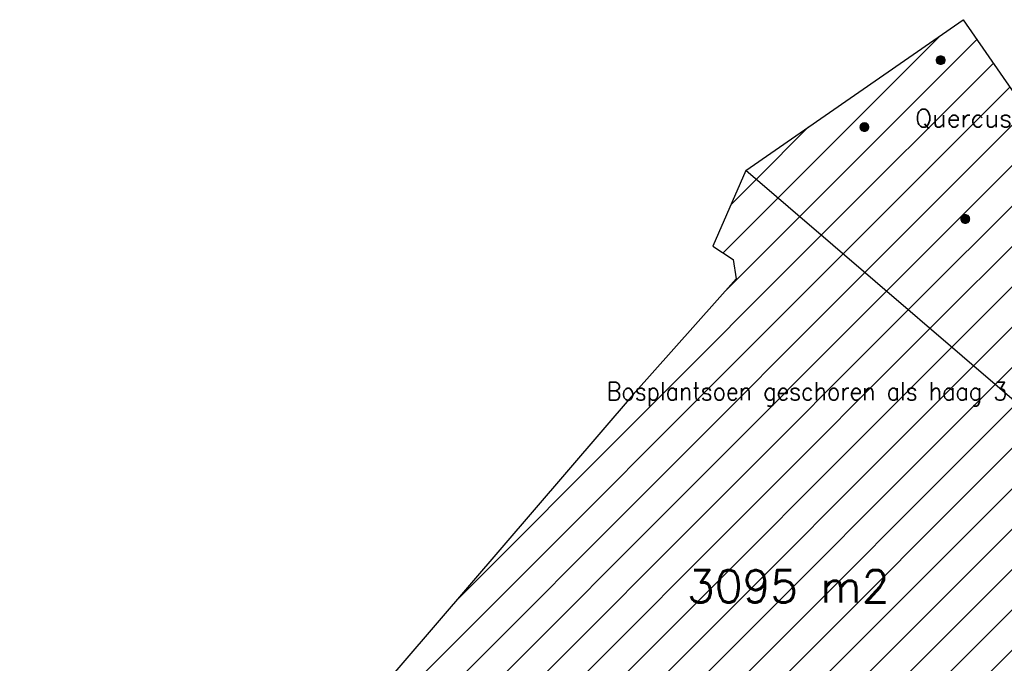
# Model space of a CAD drawing. Header units: metres. Extents: x 102852 to 106916, y 385458 to 392749.
# Tile 13 of 47: x 104953 to 105008, y 388294 to 388330. Entities that reach past the tile are written whole.
import ezdxf
from ezdxf.enums import TextEntityAlignment as Align

# ---------------------------------------------------------------- set-up
doc = ezdxf.new("R2010")
doc.units = ezdxf.units.M
for name, color, linetype, lineweight in [('0-BEPLANTING', 14, 'Continuous', 30), ('0-GRAS OM SPORTVELDEN', 2, 'Continuous', 30), ('_alg-maatvoering', 7, 'Continuous', 0), ('B-WE-GR-STRUIK-G', 90, 'Continuous', 13), ('Bomen', 84, 'Continuous', 0), ('Boomsoort', 10, 'Continuous', 0), ('X-XX-AL-TEKENBLAD_HULPLIJN-G', 31, 'Continuous', 25)]:
    doc.layers.add(name, color=color, linetype=linetype, lineweight=lineweight)
doc.styles.add('Style-simplex', font='simplex.shx')
doc.styles.add('Style-STANDARD', font='STANDARD.shx')
doc.styles.add('Style-txt', font='txt.shx')

# ---------------------------------------------------------------- blocks, each defined once
blk = doc.blocks.new('MPOLYGON_318')
at = {"layer": 'Bomen', "flags": 128}
for points in [[(104999.893, 388324.207), (104999.862, 388324.169), (105000.278, 388324.169)], [(104999.931, 388324.238), (104999.893, 388324.207), (105000.247, 388324.207)], [(104999.893, 388324.207), (105000.247, 388324.207), (105000.278, 388324.169)], [(104999.974, 388324.261), (104999.931, 388324.238), (105000.209, 388324.238)], [(104999.931, 388324.238), (105000.209, 388324.238), (105000.247, 388324.207)], [(105000.021, 388324.275), (104999.974, 388324.261), (105000.166, 388324.261)], [(104999.974, 388324.261), (105000.166, 388324.261), (105000.209, 388324.238)], [(105000.07, 388324.28), (105000.021, 388324.275), (105000.119, 388324.275)], [(105000.021, 388324.275), (105000.119, 388324.275), (105000.166, 388324.261)], [(104999.825, 388324.079), (104999.82, 388324.03), (105000.32, 388324.03)], [(104999.82, 388324.03), (104999.825, 388323.981), (105000.315, 388323.981)], [(104999.82, 388324.03), (105000.32, 388324.03), (105000.315, 388323.981)], [(104999.839, 388324.126), (104999.825, 388324.079), (105000.315, 388324.079)], [(104999.825, 388324.079), (105000.315, 388324.079), (105000.32, 388324.03)], [(104999.825, 388323.981), (104999.839, 388323.934), (105000.301, 388323.934)], [(104999.825, 388323.981), (105000.315, 388323.981), (105000.301, 388323.934)], [(104999.862, 388324.169), (104999.839, 388324.126), (105000.301, 388324.126)], [(104999.839, 388324.126), (105000.301, 388324.126), (105000.315, 388324.079)], [(104999.839, 388323.934), (104999.862, 388323.891), (105000.278, 388323.891)], [(104999.839, 388323.934), (105000.301, 388323.934), (105000.278, 388323.891)], [(104999.862, 388324.169), (105000.278, 388324.169), (105000.301, 388324.126)], [(104999.862, 388323.891), (104999.893, 388323.853), (105000.247, 388323.853)], [(104999.862, 388323.891), (105000.278, 388323.891), (105000.247, 388323.853)], [(104999.893, 388323.853), (104999.931, 388323.822), (105000.209, 388323.822)], [(104999.893, 388323.853), (105000.247, 388323.853), (105000.209, 388323.822)], [(104999.931, 388323.822), (104999.974, 388323.799), (105000.166, 388323.799)], [(104999.931, 388323.822), (105000.209, 388323.822), (105000.166, 388323.799)], [(104999.974, 388323.799), (105000.021, 388323.785), (105000.119, 388323.785)], [(104999.974, 388323.799), (105000.166, 388323.799), (105000.119, 388323.785)], [(105000.021, 388323.785), (105000.119, 388323.785), (105000.07, 388323.78)]]:
    blk.add_lwpolyline(points, close=True, dxfattribs=at)
at = {"layer": 'Bomen', "color": 74, "true_color": 0x55aa00, "flags": 128}
for points in [[(104999.862, 388324.169), (104999.893, 388324.207)], [(104999.893, 388324.207), (104999.931, 388324.238)], [(104999.931, 388324.238), (104999.974, 388324.261)], [(104999.974, 388324.261), (105000.021, 388324.275)], [(105000.021, 388324.275), (105000.07, 388324.28)], [(105000.07, 388324.28), (105000.119, 388324.275)], [(105000.119, 388324.275), (105000.166, 388324.261)], [(105000.166, 388324.261), (105000.209, 388324.238)], [(105000.209, 388324.238), (105000.247, 388324.207)], [(105000.247, 388324.207), (105000.278, 388324.169)], [(104999.82, 388324.03), (104999.825, 388324.079)], [(104999.825, 388323.981), (104999.82, 388324.03)], [(104999.825, 388324.079), (104999.839, 388324.126)], [(104999.839, 388323.934), (104999.825, 388323.981)], [(104999.839, 388324.126), (104999.862, 388324.169)], [(104999.862, 388323.891), (104999.839, 388323.934)], [(104999.893, 388323.853), (104999.862, 388323.891)], [(104999.931, 388323.822), (104999.893, 388323.853)], [(104999.974, 388323.799), (104999.931, 388323.822)], [(105000.021, 388323.785), (104999.974, 388323.799)], [(105000.07, 388323.78), (105000.021, 388323.785)], [(105000.119, 388323.785), (105000.07, 388323.78)], [(105000.166, 388323.799), (105000.119, 388323.785)], [(105000.209, 388323.822), (105000.166, 388323.799)], [(105000.247, 388323.853), (105000.209, 388323.822)], [(105000.278, 388323.891), (105000.247, 388323.853)], [(105000.278, 388324.169), (105000.301, 388324.126)], [(105000.301, 388323.934), (105000.278, 388323.891)], [(105000.301, 388324.126), (105000.315, 388324.079)], [(105000.315, 388323.981), (105000.301, 388323.934)], [(105000.315, 388324.079), (105000.32, 388324.03)], [(105000.32, 388324.03), (105000.315, 388323.981)]]:
    blk.add_lwpolyline(points, dxfattribs=at)
at = {"layer": 'Bomen'}
for points in [[(104999.893, 388324.207), (104999.862, 388324.169), (105000.278, 388324.169)], [(104999.931, 388324.238), (104999.893, 388324.207), (105000.247, 388324.207)], [(104999.893, 388324.207), (105000.247, 388324.207), (105000.278, 388324.169)], [(104999.974, 388324.261), (104999.931, 388324.238), (105000.209, 388324.238)], [(104999.931, 388324.238), (105000.209, 388324.238), (105000.247, 388324.207)], [(105000.021, 388324.275), (104999.974, 388324.261), (105000.166, 388324.261)], [(104999.974, 388324.261), (105000.166, 388324.261), (105000.209, 388324.238)], [(105000.07, 388324.28), (105000.021, 388324.275), (105000.119, 388324.275)], [(105000.021, 388324.275), (105000.119, 388324.275), (105000.166, 388324.261)], [(104999.825, 388324.079), (104999.82, 388324.03), (105000.32, 388324.03)], [(104999.839, 388324.126), (104999.825, 388324.079), (105000.315, 388324.079)], [(104999.825, 388324.079), (105000.315, 388324.079), (105000.32, 388324.03)], [(104999.862, 388324.169), (104999.839, 388324.126), (105000.301, 388324.126)], [(104999.839, 388324.126), (105000.301, 388324.126), (105000.315, 388324.079)], [(104999.862, 388324.169), (105000.278, 388324.169), (105000.301, 388324.126)]]:
    blk.add_solid(points, dxfattribs=at)
at = {"layer": 'Bomen', "extrusion": (0, 0, -1)}
for points in [[(-104999.82, 388324.03), (-104999.825, 388323.981), (-105000.315, 388323.981)], [(-104999.82, 388324.03), (-105000.32, 388324.03), (-105000.315, 388323.981)], [(-104999.825, 388323.981), (-104999.839, 388323.934), (-105000.301, 388323.934)], [(-104999.825, 388323.981), (-105000.315, 388323.981), (-105000.301, 388323.934)], [(-104999.839, 388323.934), (-104999.862, 388323.891), (-105000.278, 388323.891)], [(-104999.839, 388323.934), (-105000.301, 388323.934), (-105000.278, 388323.891)], [(-104999.862, 388323.891), (-104999.893, 388323.853), (-105000.247, 388323.853)], [(-104999.862, 388323.891), (-105000.278, 388323.891), (-105000.247, 388323.853)], [(-104999.893, 388323.853), (-104999.931, 388323.822), (-105000.209, 388323.822)], [(-104999.893, 388323.853), (-105000.247, 388323.853), (-105000.209, 388323.822)], [(-104999.931, 388323.822), (-104999.974, 388323.799), (-105000.166, 388323.799)], [(-104999.931, 388323.822), (-105000.209, 388323.822), (-105000.166, 388323.799)], [(-104999.974, 388323.799), (-105000.021, 388323.785), (-105000.119, 388323.785)], [(-104999.974, 388323.799), (-105000.166, 388323.799), (-105000.119, 388323.785)], [(-105000.021, 388323.785), (-105000.119, 388323.785), (-105000.07, 388323.78)]]:
    blk.add_solid(points, dxfattribs=at)
blk = doc.blocks.new('MPOLYGON_319')
at = {"layer": 'Bomen', "flags": 128}
for points in [[(105005.43, 388318.97), (105005.425, 388318.921), (105005.925, 388318.921)], [(105005.425, 388318.921), (105005.43, 388318.873), (105005.92, 388318.873)], [(105005.425, 388318.921), (105005.925, 388318.921), (105005.92, 388318.873)], [(105005.444, 388319.017), (105005.43, 388318.97), (105005.92, 388318.97)], [(105005.43, 388318.97), (105005.92, 388318.97), (105005.925, 388318.921)], [(105005.43, 388318.873), (105005.444, 388318.826), (105005.906, 388318.826)], [(105005.43, 388318.873), (105005.92, 388318.873), (105005.906, 388318.826)], [(105005.467, 388319.06), (105005.444, 388319.017), (105005.906, 388319.017)], [(105005.444, 388319.017), (105005.906, 388319.017), (105005.92, 388318.97)], [(105005.444, 388318.826), (105005.467, 388318.782), (105005.883, 388318.782)], [(105005.444, 388318.826), (105005.906, 388318.826), (105005.883, 388318.782)], [(105005.498, 388319.098), (105005.467, 388319.06), (105005.883, 388319.06)], [(105005.467, 388319.06), (105005.883, 388319.06), (105005.906, 388319.017)], [(105005.467, 388318.782), (105005.498, 388318.745), (105005.852, 388318.745)], [(105005.467, 388318.782), (105005.883, 388318.782), (105005.852, 388318.745)], [(105005.536, 388319.129), (105005.498, 388319.098), (105005.852, 388319.098)], [(105005.498, 388319.098), (105005.852, 388319.098), (105005.883, 388319.06)], [(105005.498, 388318.745), (105005.536, 388318.713), (105005.814, 388318.713)], [(105005.498, 388318.745), (105005.852, 388318.745), (105005.814, 388318.713)], [(105005.579, 388319.152), (105005.536, 388319.129), (105005.814, 388319.129)], [(105005.536, 388319.129), (105005.814, 388319.129), (105005.852, 388319.098)], [(105005.626, 388319.166), (105005.579, 388319.152), (105005.771, 388319.152)], [(105005.579, 388319.152), (105005.771, 388319.152), (105005.814, 388319.129)], [(105005.675, 388319.171), (105005.626, 388319.166), (105005.724, 388319.166)], [(105005.626, 388319.166), (105005.724, 388319.166), (105005.771, 388319.152)], [(105005.536, 388318.713), (105005.579, 388318.69), (105005.771, 388318.69)], [(105005.536, 388318.713), (105005.814, 388318.713), (105005.771, 388318.69)], [(105005.579, 388318.69), (105005.626, 388318.676), (105005.724, 388318.676)], [(105005.579, 388318.69), (105005.771, 388318.69), (105005.724, 388318.676)], [(105005.626, 388318.676), (105005.724, 388318.676), (105005.675, 388318.671)]]:
    blk.add_lwpolyline(points, close=True, dxfattribs=at)
at = {"layer": 'Bomen', "color": 74, "true_color": 0x55aa00, "flags": 128}
for points in [[(105005.425, 388318.921), (105005.43, 388318.97)], [(105005.43, 388318.873), (105005.425, 388318.921)], [(105005.43, 388318.97), (105005.444, 388319.017)], [(105005.444, 388318.826), (105005.43, 388318.873)], [(105005.444, 388319.017), (105005.467, 388319.06)], [(105005.467, 388318.782), (105005.444, 388318.826)], [(105005.467, 388319.06), (105005.498, 388319.098)], [(105005.498, 388318.745), (105005.467, 388318.782)], [(105005.498, 388319.098), (105005.536, 388319.129)], [(105005.536, 388318.713), (105005.498, 388318.745)], [(105005.536, 388319.129), (105005.579, 388319.152)], [(105005.579, 388319.152), (105005.626, 388319.166)], [(105005.626, 388319.166), (105005.675, 388319.171)], [(105005.675, 388319.171), (105005.724, 388319.166)], [(105005.724, 388319.166), (105005.771, 388319.152)], [(105005.771, 388319.152), (105005.814, 388319.129)], [(105005.814, 388319.129), (105005.852, 388319.098)], [(105005.852, 388318.745), (105005.814, 388318.713)], [(105005.852, 388319.098), (105005.883, 388319.06)], [(105005.883, 388318.782), (105005.852, 388318.745)], [(105005.883, 388319.06), (105005.906, 388319.017)], [(105005.906, 388318.826), (105005.883, 388318.782)], [(105005.906, 388319.017), (105005.92, 388318.97)], [(105005.92, 388318.873), (105005.906, 388318.826)], [(105005.92, 388318.97), (105005.925, 388318.921)], [(105005.925, 388318.921), (105005.92, 388318.873)], [(105005.579, 388318.69), (105005.536, 388318.713)], [(105005.626, 388318.676), (105005.579, 388318.69)], [(105005.675, 388318.671), (105005.626, 388318.676)], [(105005.724, 388318.676), (105005.675, 388318.671)], [(105005.771, 388318.69), (105005.724, 388318.676)], [(105005.814, 388318.713), (105005.771, 388318.69)]]:
    blk.add_lwpolyline(points, dxfattribs=at)
at = {"layer": 'Bomen'}
for points in [[(105005.43, 388318.97), (105005.425, 388318.921), (105005.925, 388318.921)], [(105005.444, 388319.017), (105005.43, 388318.97), (105005.92, 388318.97)], [(105005.43, 388318.97), (105005.92, 388318.97), (105005.925, 388318.921)], [(105005.467, 388319.06), (105005.444, 388319.017), (105005.906, 388319.017)], [(105005.444, 388319.017), (105005.906, 388319.017), (105005.92, 388318.97)], [(105005.498, 388319.098), (105005.467, 388319.06), (105005.883, 388319.06)], [(105005.467, 388319.06), (105005.883, 388319.06), (105005.906, 388319.017)], [(105005.536, 388319.129), (105005.498, 388319.098), (105005.852, 388319.098)], [(105005.498, 388319.098), (105005.852, 388319.098), (105005.883, 388319.06)], [(105005.579, 388319.152), (105005.536, 388319.129), (105005.814, 388319.129)], [(105005.536, 388319.129), (105005.814, 388319.129), (105005.852, 388319.098)], [(105005.626, 388319.166), (105005.579, 388319.152), (105005.771, 388319.152)], [(105005.579, 388319.152), (105005.771, 388319.152), (105005.814, 388319.129)], [(105005.675, 388319.171), (105005.626, 388319.166), (105005.724, 388319.166)], [(105005.626, 388319.166), (105005.724, 388319.166), (105005.771, 388319.152)]]:
    blk.add_solid(points, dxfattribs=at)
at = {"layer": 'Bomen', "extrusion": (0, 0, -1)}
for points in [[(-105005.425, 388318.921), (-105005.43, 388318.873), (-105005.92, 388318.873)], [(-105005.425, 388318.921), (-105005.925, 388318.921), (-105005.92, 388318.873)], [(-105005.43, 388318.873), (-105005.444, 388318.826), (-105005.906, 388318.826)], [(-105005.43, 388318.873), (-105005.92, 388318.873), (-105005.906, 388318.826)], [(-105005.444, 388318.826), (-105005.467, 388318.782), (-105005.883, 388318.782)], [(-105005.444, 388318.826), (-105005.906, 388318.826), (-105005.883, 388318.782)], [(-105005.467, 388318.782), (-105005.498, 388318.745), (-105005.852, 388318.745)], [(-105005.467, 388318.782), (-105005.883, 388318.782), (-105005.852, 388318.745)], [(-105005.498, 388318.745), (-105005.536, 388318.713), (-105005.814, 388318.713)], [(-105005.498, 388318.745), (-105005.852, 388318.745), (-105005.814, 388318.713)], [(-105005.536, 388318.713), (-105005.579, 388318.69), (-105005.771, 388318.69)], [(-105005.536, 388318.713), (-105005.814, 388318.713), (-105005.771, 388318.69)], [(-105005.579, 388318.69), (-105005.626, 388318.676), (-105005.724, 388318.676)], [(-105005.579, 388318.69), (-105005.771, 388318.69), (-105005.724, 388318.676)], [(-105005.626, 388318.676), (-105005.724, 388318.676), (-105005.675, 388318.671)]]:
    blk.add_solid(points, dxfattribs=at)
blk = doc.blocks.new('MPOLYGON_320')
at = {"layer": 'Bomen', "flags": 128}
for points in [[(105004.064, 388327.803), (105004.06, 388327.754), (105004.56, 388327.754)], [(105004.06, 388327.754), (105004.064, 388327.705), (105004.555, 388327.705)], [(105004.06, 388327.754), (105004.56, 388327.754), (105004.555, 388327.705)], [(105004.079, 388327.85), (105004.064, 388327.803), (105004.555, 388327.803)], [(105004.064, 388327.803), (105004.555, 388327.803), (105004.56, 388327.754)], [(105004.064, 388327.705), (105004.079, 388327.658), (105004.541, 388327.658)], [(105004.064, 388327.705), (105004.555, 388327.705), (105004.541, 388327.658)], [(105004.102, 388327.893), (105004.079, 388327.85), (105004.541, 388327.85)], [(105004.079, 388327.85), (105004.541, 388327.85), (105004.555, 388327.803)], [(105004.079, 388327.658), (105004.102, 388327.615), (105004.517, 388327.615)], [(105004.079, 388327.658), (105004.541, 388327.658), (105004.517, 388327.615)], [(105004.133, 388327.931), (105004.102, 388327.893), (105004.517, 388327.893)], [(105004.102, 388327.893), (105004.517, 388327.893), (105004.541, 388327.85)], [(105004.102, 388327.615), (105004.133, 388327.577), (105004.486, 388327.577)], [(105004.102, 388327.615), (105004.517, 388327.615), (105004.486, 388327.577)], [(105004.171, 388327.962), (105004.133, 388327.931), (105004.486, 388327.931)], [(105004.133, 388327.931), (105004.486, 388327.931), (105004.517, 388327.893)], [(105004.133, 388327.577), (105004.171, 388327.546), (105004.448, 388327.546)], [(105004.133, 388327.577), (105004.486, 388327.577), (105004.448, 388327.546)], [(105004.214, 388327.985), (105004.171, 388327.962), (105004.448, 388327.962)], [(105004.171, 388327.962), (105004.448, 388327.962), (105004.486, 388327.931)], [(105004.171, 388327.546), (105004.214, 388327.523), (105004.405, 388327.523)], [(105004.171, 388327.546), (105004.448, 388327.546), (105004.405, 388327.523)], [(105004.261, 388327.999), (105004.214, 388327.985), (105004.405, 388327.985)], [(105004.214, 388327.985), (105004.405, 388327.985), (105004.448, 388327.962)], [(105004.214, 388327.523), (105004.261, 388327.509), (105004.358, 388327.509)], [(105004.214, 388327.523), (105004.405, 388327.523), (105004.358, 388327.509)], [(105004.31, 388328.004), (105004.261, 388327.999), (105004.358, 388327.999)], [(105004.261, 388327.999), (105004.358, 388327.999), (105004.405, 388327.985)], [(105004.261, 388327.509), (105004.358, 388327.509), (105004.31, 388327.504)]]:
    blk.add_lwpolyline(points, close=True, dxfattribs=at)
at = {"layer": 'Bomen', "color": 74, "true_color": 0x55aa00, "flags": 128}
for points in [[(105004.06, 388327.754), (105004.064, 388327.803)], [(105004.064, 388327.705), (105004.06, 388327.754)], [(105004.064, 388327.803), (105004.079, 388327.85)], [(105004.079, 388327.658), (105004.064, 388327.705)], [(105004.079, 388327.85), (105004.102, 388327.893)], [(105004.102, 388327.615), (105004.079, 388327.658)], [(105004.102, 388327.893), (105004.133, 388327.931)], [(105004.133, 388327.577), (105004.102, 388327.615)], [(105004.133, 388327.931), (105004.171, 388327.962)], [(105004.171, 388327.546), (105004.133, 388327.577)], [(105004.171, 388327.962), (105004.214, 388327.985)], [(105004.214, 388327.523), (105004.171, 388327.546)], [(105004.214, 388327.985), (105004.261, 388327.999)], [(105004.261, 388327.509), (105004.214, 388327.523)], [(105004.261, 388327.999), (105004.31, 388328.004)], [(105004.31, 388327.504), (105004.261, 388327.509)], [(105004.31, 388328.004), (105004.358, 388327.999)], [(105004.358, 388327.509), (105004.31, 388327.504)], [(105004.358, 388327.999), (105004.405, 388327.985)], [(105004.405, 388327.523), (105004.358, 388327.509)], [(105004.405, 388327.985), (105004.448, 388327.962)], [(105004.448, 388327.546), (105004.405, 388327.523)], [(105004.448, 388327.962), (105004.486, 388327.931)], [(105004.486, 388327.577), (105004.448, 388327.546)], [(105004.486, 388327.931), (105004.517, 388327.893)], [(105004.517, 388327.615), (105004.486, 388327.577)], [(105004.517, 388327.893), (105004.541, 388327.85)], [(105004.541, 388327.658), (105004.517, 388327.615)], [(105004.541, 388327.85), (105004.555, 388327.803)], [(105004.555, 388327.705), (105004.541, 388327.658)], [(105004.555, 388327.803), (105004.56, 388327.754)], [(105004.56, 388327.754), (105004.555, 388327.705)]]:
    blk.add_lwpolyline(points, dxfattribs=at)
at = {"layer": 'Bomen'}
for points in [[(105004.064, 388327.803), (105004.06, 388327.754), (105004.56, 388327.754)], [(105004.079, 388327.85), (105004.064, 388327.803), (105004.555, 388327.803)], [(105004.064, 388327.803), (105004.555, 388327.803), (105004.56, 388327.754)], [(105004.102, 388327.893), (105004.079, 388327.85), (105004.541, 388327.85)], [(105004.079, 388327.85), (105004.541, 388327.85), (105004.555, 388327.803)], [(105004.133, 388327.931), (105004.102, 388327.893), (105004.517, 388327.893)], [(105004.102, 388327.893), (105004.517, 388327.893), (105004.541, 388327.85)], [(105004.171, 388327.962), (105004.133, 388327.931), (105004.486, 388327.931)], [(105004.133, 388327.931), (105004.486, 388327.931), (105004.517, 388327.893)], [(105004.214, 388327.985), (105004.171, 388327.962), (105004.448, 388327.962)], [(105004.171, 388327.962), (105004.448, 388327.962), (105004.486, 388327.931)], [(105004.261, 388327.999), (105004.214, 388327.985), (105004.405, 388327.985)], [(105004.214, 388327.985), (105004.405, 388327.985), (105004.448, 388327.962)], [(105004.31, 388328.004), (105004.261, 388327.999), (105004.358, 388327.999)], [(105004.261, 388327.999), (105004.358, 388327.999), (105004.405, 388327.985)]]:
    blk.add_solid(points, dxfattribs=at)
at = {"layer": 'Bomen', "extrusion": (0, 0, -1)}
for points in [[(-105004.06, 388327.754), (-105004.064, 388327.705), (-105004.555, 388327.705)], [(-105004.06, 388327.754), (-105004.56, 388327.754), (-105004.555, 388327.705)], [(-105004.064, 388327.705), (-105004.079, 388327.658), (-105004.541, 388327.658)], [(-105004.064, 388327.705), (-105004.555, 388327.705), (-105004.541, 388327.658)], [(-105004.079, 388327.658), (-105004.102, 388327.615), (-105004.517, 388327.615)], [(-105004.079, 388327.658), (-105004.541, 388327.658), (-105004.517, 388327.615)], [(-105004.102, 388327.615), (-105004.133, 388327.577), (-105004.486, 388327.577)], [(-105004.102, 388327.615), (-105004.517, 388327.615), (-105004.486, 388327.577)], [(-105004.133, 388327.577), (-105004.171, 388327.546), (-105004.448, 388327.546)], [(-105004.133, 388327.577), (-105004.486, 388327.577), (-105004.448, 388327.546)], [(-105004.171, 388327.546), (-105004.214, 388327.523), (-105004.405, 388327.523)], [(-105004.171, 388327.546), (-105004.448, 388327.546), (-105004.405, 388327.523)], [(-105004.214, 388327.523), (-105004.261, 388327.509), (-105004.358, 388327.509)], [(-105004.214, 388327.523), (-105004.405, 388327.523), (-105004.358, 388327.509)], [(-105004.261, 388327.509), (-105004.358, 388327.509), (-105004.31, 388327.504)]]:
    blk.add_solid(points, dxfattribs=at)

msp = doc.modelspace()

# ---------------------------------------------------------------- hatches: boundary and pattern name
at = {"layer": '0-BEPLANTING', "ltscale": 0.2}
h = msp.add_hatch(dxfattribs=at)
h.set_pattern_fill('ANSI31', color=256, scale=0.1, pattern_type=2)
h.set_pattern_definition([(45, (0, 0), (-1.122532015, 1.122532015), [])])
h.paths.add_polyline_path([(105065.737, 388136.462), (105067.35, 388138.352), (105071.351, 388142.347), (105071.081, 388142.576), (105072.148, 388141.63), (105101.068, 388172.737), (105108.535, 388185.584), (105118.803, 388203.572), (105116.556, 388206.183), (105105.283, 388216.058), (105068.962, 388247.964), (105041.039, 388272.612), (105028.48, 388284.381), (105012.706, 388305.132), (104993.469, 388321.613), (105005.563, 388330.004), (105028.796, 388296.517), (105043.871, 388275.93), (105049.991, 388269.913), (105088.319, 388237.582), (105113.464, 388214.082), (105118.301, 388210.551), (105121.361, 388206.818), (105120.522, 388203.662), (105101.899, 388171.82), (105076.595, 388144.271), (105049.734, 388115.215), (105008.947, 388153.16), (105008.619, 388152.827), (105008.36, 388153.037), (105010.81, 388155.895), (105014.58, 388152.596), (105014.956, 388153.014), (105031.58, 388138.45), (105031.007, 388137.708), (105033.349, 388135.83), (105049.124, 388121.946), (105062.799, 388137.552), (105063.537, 388138.393)])
at = {"layer": '0-GRAS OM SPORTVELDEN', "ltscale": 0.2}
h = msp.add_hatch(dxfattribs=at)
h.set_pattern_fill('ANSI31', color=256, scale=0.5)
h.paths.add_polyline_path([(105067.664, 388150.922), (105073.62, 388145.681), (105073.568, 388145.622), (105073.672, 388145.53), (105071.035, 388142.617), (105071.081, 388142.576), (105071.351, 388142.347), (105071.346, 388142.342), (105072.148, 388141.63), (105101.068, 388172.737), (105108.535, 388185.584), (105118.803, 388203.572), (105116.556, 388206.183), (105105.283, 388216.058), (105068.962, 388247.964), (105041.039, 388272.612), (105028.48, 388284.381), (105012.706, 388305.132), (104993.469, 388321.613), (104991.641, 388317.403), (104992.756, 388316.667), (104992.925, 388315.588), (104987.201, 388309.166), (104972.593, 388292.144), (104957.242, 388276.217), (104944.757, 388260.964), (104926.911, 388240.402), (104923.953, 388240.828), (104921.406, 388239.987), (104920.736, 388239.176), (104920.997, 388238.933), (104921.553, 388238.295), (104920.857, 388237.532), (104923.544, 388235.132), (104958.079, 388205.158), (104976.539, 388188.711), (104992.147, 388175.346), (104994.302, 388170.136), (104996.122, 388168.52), (104998.298, 388171.06), (105002.925, 388167.032), (105002.997, 388167.105), (105004.438, 388165.874), (105005.558, 388167.147), (105004.789, 388167.835), (104930.386, 388233.243), (104938.281, 388242.269), (104943.248, 388237.934), (104946.27, 388241.373), (104946.216, 388244.151), (104946.32, 388246.851), (104946.577, 388249.541), (104946.987, 388252.212), (104947.614, 388255.122), (104948.422, 388257.988), (104949.408, 388260.797), (104950.568, 388263.539), (104951.897, 388266.202), (104953.391, 388268.777), (104955.043, 388271.254), (104956.848, 388273.622), (104958.797, 388275.872), (104960.884, 388277.998), (104963.099, 388279.99), (104965.434, 388281.839), (104967.88, 388283.54), (104970.427, 388285.085), (104973.065, 388286.468), (104975.784, 388287.685), (104978.573, 388288.729), (104981.422, 388289.598), (104984.32, 388290.288), (104987.255, 388290.796), (104990.216, 388291.12), (104993.191, 388291.259), (104996.124, 388291.214), (104999.048, 388290.99), (105001.953, 388290.587), (105004.828, 388290.007), (105007.661, 388289.251), (105010.444, 388288.323), (105013.163, 388287.226), (105015.811, 388285.964), (105018.376, 388284.543), (105020.849, 388282.966), (105023.221, 388281.241), (105025.483, 388279.374), (105080.621, 388230.867), (105082.752, 388228.884), (105084.759, 388226.772), (105086.632, 388224.541), (105088.364, 388222.199), (105089.949, 388219.755), (105091.307, 388217.358), (105092.523, 388214.887), (105093.594, 388212.35), (105094.516, 388209.754), (105095.285, 388207.11), (105095.899, 388204.425), (105096.356, 388201.709), (105096.655, 388198.971), (105096.812, 388195.915), (105096.774, 388192.854), (105096.54, 388189.801), (105096.112, 388186.77), (105095.49, 388183.772), (105094.679, 388180.82), (105093.68, 388177.926), (105092.498, 388175.102), (105091.138, 388172.359), (105089.605, 388169.708), (105088.068, 388167.39), (105086.399, 388165.164), (105084.603, 388163.039), (105082.687, 388161.022), (105080.657, 388159.12), (105078.642, 388157.441), (105076.575, 388155.892), (105074.427, 388154.458), (105072.205, 388153.141), (105069.916, 388151.946)])

# ---------------------------------------------------------------- linework, layer by layer
at = {"layer": 'B-WE-GR-STRUIK-G', "flags": 128}
for points in [[(105005.563, 388330.004), (105028.796, 388296.517), (105043.871, 388275.93), (105049.991, 388269.913), (105088.319, 388237.582), (105113.464, 388214.082), (105118.301, 388210.551), (105121.361, 388206.818), (105120.522, 388203.662), (105101.899, 388171.82), (105096.52, 388166.341), (105076.595, 388144.271), (105049.734, 388115.215)], [(104993.469, 388321.613), (105012.706, 388305.132), (105019.66, 388296.364), (105028.48, 388284.381), (105041.039, 388272.612), (105068.962, 388247.964), (105105.283, 388216.058), (105116.556, 388206.183), (105118.803, 388203.572), (105114.075, 388195.203), (105108.535, 388185.584), (105101.068, 388172.737), (105072.148, 388141.63)]]:
    msp.add_lwpolyline(points, dxfattribs=at)
at = {"layer": 'Defpoints', "flags": 128}
for points in [[(105065.737, 388136.462), (105067.35, 388138.352), (105071.351, 388142.347), (105071.081, 388142.576), (105072.148, 388141.63), (105101.068, 388172.737), (105108.535, 388185.584), (105118.803, 388203.572), (105116.556, 388206.183), (105105.283, 388216.058), (105068.962, 388247.964), (105041.039, 388272.612), (105028.48, 388284.381), (105012.706, 388305.132), (104993.469, 388321.613), (105005.563, 388330.004)], [(105012.706, 388305.132), (104993.469, 388321.613), (105005.563, 388330.004), (105028.796, 388296.517)], [(105005.563, 388330.004), (105028.796, 388296.517)]]:
    msp.add_lwpolyline(points, dxfattribs=at)
at = {"layer": 'X-XX-AL-TEKENBLAD_HULPLIJN-G'}
msp.add_lwpolyline([(105012.706, 388305.132), (104993.469, 388321.613), (104991.641, 388317.403), (104992.756, 388316.667), (104992.925, 388315.588), (104987.201, 388309.166), (104972.593, 388292.144), (104957.242, 388276.217), (104944.757, 388260.964), (104926.911, 388240.402)], dxfattribs=at)

# ---------------------------------------------------------------- block references
at = {"layer": 'Bomen', "rotation": 360}
for name in ['MPOLYGON_320', 'MPOLYGON_318', 'MPOLYGON_319']:
    msp.add_blockref(name, (0, 0, 0.134), dxfattribs=at)

# ---------------------------------------------------------------- texts
at = {"style": 'Style-simplex'}
msp.add_text('3095 m2', height=1.8, dxfattribs=at).set_placement((104990.2, 388297.6))
at = {"layer": '_alg-maatvoering', "style": 'Style-STANDARD'}
msp.add_text('Bosplantsoen geschoren als haag 3 a 4m hoog', height=1, dxfattribs=at).set_placement((104985.728, 388309.844), align=Align.TOP_LEFT)
at = {"layer": 'Boomsoort', "style": 'Style-txt'}
msp.add_text('Quercus robur', height=1, dxfattribs=at).set_placement((105012.737, 388324.03, 0.134), align=Align.RIGHT)

doc.saveas('drawing.dxf')
